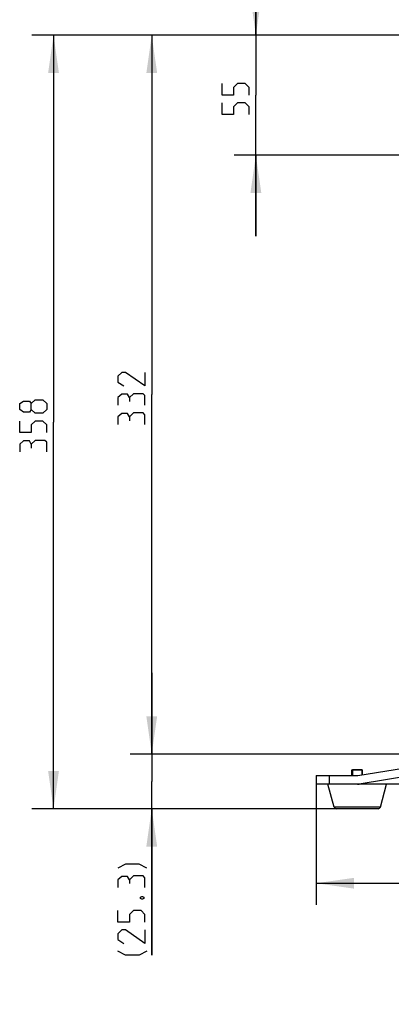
# Model space of a CAD drawing. Header units: millimetres. Extents: x 0 to 420, y 0 to 297.
# Tile 60 of 170: x 140 to 174, y 153 to 244. Entities that reach past the tile are written whole.
import ezdxf

# ---------------------------------------------------------------- set-up
doc = ezdxf.new("R2010")
doc.units = ezdxf.units.MM
doc.header["$LTSCALE"] = 23.1
doc.layers.get('0').update_dxf_attribs({"linetype": 'CONTINUOUS'})
doc.layers.add('AXES', color=7, linetype='CONTINUOUS')
doc.layers.add('DIM_PILOTEES', color=7, linetype='CONTINUOUS')
doc.styles.get("Standard").update_dxf_attribs({"font": 'txt', "width": 0.7})
doc.dimstyles.new('DIMSTYLE_1', dxfattribs={"dimtxt": 2.5, "dimasz": 3.5, "dimexe": 2, "dimexo": 0, "dimtad": 1, "dimdec": 0, "dimlfac": 5, "dimdsep": 46, "dimtxsty": 'Standard', "dimblk": '_FILLED', "dimblk1": '_FILLED', "dimblk2": '_FILLED', "dimcen": 0.09, "dimazin": 2, "dimtp": 0.5, "dimtm": 0.5, "dimtfac": 1, "dimtdec": 0, "dimtofl": 0, "dimtmove": 0, "dimatfit": 3, "dimldrblk": '_FILLED', "dimfxl": 0, "dimtolj": 1, "dimarcsym": 0})
doc.dimstyles.new('DIMSTYLE_4', dxfattribs={"dimtxt": 2.5, "dimasz": 3.5, "dimexe": 2, "dimexo": 0, "dimtad": 1, "dimlfac": 5, "dimdsep": 46, "dimtxsty": 'Standard', "dimblk": '_FILLED', "dimblk1": '_FILLED', "dimblk2": '_FILLED', "dimcen": 0.09, "dimazin": 2, "dimtp": 0.2, "dimtm": 0.2, "dimtfac": 1, "dimtofl": 0, "dimtmove": 0, "dimatfit": 3, "dimldrblk": '_FILLED', "dimfxl": 0, "dimtolj": 1, "dimarcsym": 0})
doc.dimstyles.new('DIMSTYLE_5', dxfattribs={"dimtxt": 2.5, "dimasz": 3.5, "dimexe": 2, "dimexo": 0, "dimtad": 1, "dimdec": 0, "dimlfac": 5, "dimdsep": 46, "dimtxsty": 'Standard', "dimblk": '_FILLED', "dimblk1": '_FILLED', "dimblk2": '_FILLED', "dimcen": 0.09, "dimazin": 2, "dimtp": 0.3, "dimtm": 0.3, "dimtfac": 1, "dimtdec": 0, "dimtofl": 0, "dimtmove": 0, "dimatfit": 3, "dimldrblk": '_FILLED', "dimfxl": 0, "dimtolj": 1, "dimarcsym": 0})

# ---------------------------------------------------------------- blocks, each defined once
blk = doc.blocks.new('_FILLED')
at = {"color": 0, "linetype": 'ByBlock'}
blk.add_solid([(0, 0), (-1, 0.143), (-1, -0.143)], dxfattribs=at)
blk = doc.blocks.new('*D3')
at = {"layer": 'DIM_PILOTEES', "color": 2, "linetype": 'Continuous'}
for p, q in [((200.335, 242.692), (141.023, 242.692)), ((143.023, 242.692), (143.023, 206.926)), ((143.023, 171.159), (143.023, 206.926)), ((169.132, 171.159), (141.023, 171.159))]:
    blk.add_line(p, q, dxfattribs=at)
at = {"layer": 'DIM_PILOTEES', "color": 2, "linetype": 'Continuous', "xscale": 3.5, "yscale": 3.5, "zscale": 3.5}
for p, rotation in [((143.023, 242.692), 90), ((143.023, 171.159), 270)]:
    blk.add_blockref('_FILLED', p, dxfattribs=dict(at, rotation=rotation))
at = {"layer": 'DIM_PILOTEES', "color": 2, "linetype": 'Continuous', "insert": (139.898, 206.926), "char_height": 2.5, "width": 8.30357, "attachment_point": 2, "rotation": 90, "line_spacing_factor": 0.9}
blk.add_mtext('{\\ftxt;\\W0.0001;\\H0.0001;\\~}{\\ftxt;\\W2.2142857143;\\H2.5; }{\\ftxt;\\W0.0001;\\H0.0001;\\~}', dxfattribs=at)
blk = doc.blocks.new('*D4')
at = {"layer": 'DIM_PILOTEES', "color": 2, "linetype": 'Continuous'}
for p, q in [((200.335, 242.692), (150.097, 242.692)), ((152.097, 242.692), (152.097, 209.456)), ((152.097, 176.219), (152.097, 209.456)), ((183.721, 176.219), (150.097, 176.219))]:
    blk.add_line(p, q, dxfattribs=at)
at = {"layer": 'DIM_PILOTEES', "color": 2, "linetype": 'Continuous', "xscale": 3.5, "yscale": 3.5, "zscale": 3.5}
for p, rotation in [((152.097, 242.692), 90), ((152.097, 176.219), 270)]:
    blk.add_blockref('_FILLED', p, dxfattribs=dict(at, rotation=rotation))
at = {"layer": 'DIM_PILOTEES', "color": 2, "linetype": 'Continuous', "insert": (148.972, 209.456), "char_height": 2.5, "width": 8.30357, "attachment_point": 2, "rotation": 90, "line_spacing_factor": 0.9}
blk.add_mtext('{\\ftxt;\\W0.0001;\\H0.0001;\\~}{\\ftxt;\\W2.2142857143;\\H2.5; }{\\ftxt;\\W0.0001;\\H0.0001;\\~}', dxfattribs=at)
blk = doc.blocks.new('*D9')
at = {"layer": 'DIM_PILOTEES', "color": 2, "linetype": 'Continuous'}
for p, q in [((152.097, 176.219), (152.097, 183.719)), ((152.097, 183.719), (152.097, 173.689)), ((183.721, 176.219), (150.097, 176.219)), ((152.097, 157.628), (152.097, 173.689)), ((169.132, 171.159), (150.097, 171.159)), ((152.097, 171.159), (152.097, 157.628))]:
    blk.add_line(p, q, dxfattribs=at)
at = {"layer": 'DIM_PILOTEES', "color": 2, "linetype": 'Continuous', "xscale": 3.5, "yscale": 3.5, "zscale": 3.5}
for p, rotation in [((152.097, 176.219), 270), ((152.097, 171.159), 90)]:
    blk.add_blockref('_FILLED', p, dxfattribs=dict(at, rotation=rotation))
at = {"layer": 'DIM_PILOTEES', "color": 2, "linetype": 'Continuous', "insert": (148.972, 166.735), "char_height": 2.5, "width": 13.66071, "attachment_point": 3, "rotation": 90, "line_spacing_factor": 0.9}
blk.add_mtext('{\\ftxt;\\W0.0001;\\H0.0001;\\~}{\\ftxt;\\W0.4285714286;\\H2.5; }{\\ftxt;\\W0.0001;\\H0.0001;\\~}{\\ftxt;\\W0.0001;\\H0.0001;\\~}{\\ftxt;\\W2.7857142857;\\H2.5; }{\\ftxt;\\W0.0001;\\H0.0001;\\~}{\\ftxt;\\W0.0001;\\H0.0001;\\~}{\\ftxt;\\W0.4285714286;\\H2.5; }{\\ftxt;\\W0.0001;\\H0.0001;\\~}', dxfattribs=at)
blk = doc.blocks.new('*D10')
at = {"layer": 'DIM_PILOTEES', "color": 2, "linetype": 'Continuous'}
for p, q in [((161.718, 242.692), (161.718, 250.192)), ((161.718, 250.192), (161.718, 237.148)), ((200.335, 242.692), (159.718, 242.692)), ((161.718, 224.103), (161.718, 237.148)), ((181.967, 231.603), (159.718, 231.603)), ((161.718, 231.603), (161.718, 224.103))]:
    blk.add_line(p, q, dxfattribs=at)
at = {"layer": 'DIM_PILOTEES', "color": 2, "linetype": 'Continuous', "xscale": 3.5, "yscale": 3.5, "zscale": 3.5}
for p, rotation in [((161.718, 242.692), 270), ((161.718, 231.603), 90)]:
    blk.add_blockref('_FILLED', p, dxfattribs=dict(at, rotation=rotation))
at = {"layer": 'DIM_PILOTEES', "color": 2, "linetype": 'Continuous', "insert": (158.593, 237.148), "char_height": 2.5, "width": 5.35714, "attachment_point": 2, "rotation": 90, "line_spacing_factor": 0.9}
blk.add_mtext('{\\ftxt;\\W0.0001;\\H0.0001;\\~}{\\ftxt;\\W1.4285714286;\\H2.5; }{\\ftxt;\\W0.0001;\\H0.0001;\\~}', dxfattribs=at)
blk = doc.blocks.new('*D13')
at = {"layer": 'DIM_PILOTEES', "color": 2, "linetype": 'Continuous'}
for p, q in [((167.282, 173.419), (167.282, 162.272)), ((233.419, 173.419), (233.419, 162.272)), ((167.282, 164.272), (200.35, 164.272)), ((233.419, 164.272), (200.35, 164.272))]:
    blk.add_line(p, q, dxfattribs=at)
at = {"layer": 'DIM_PILOTEES', "color": 2, "linetype": 'Continuous', "xscale": 3.5, "yscale": 3.5, "zscale": 3.5, "rotation": 180}
blk.add_blockref('_FILLED', (167.282, 164.272), dxfattribs=at)
at = {"layer": 'DIM_PILOTEES', "color": 2, "linetype": 'Continuous', "xscale": 3.5, "yscale": 3.5, "zscale": 3.5}
blk.add_blockref('_FILLED', (233.419, 164.272), dxfattribs=at)
at = {"layer": 'DIM_PILOTEES', "color": 2, "linetype": 'Continuous', "insert": (200.35, 167.397), "char_height": 2.5, "width": 7.5, "attachment_point": 2, "line_spacing_factor": 0.9}
blk.add_mtext('{\\ftxt;\\W0.0001;\\H0.0001;\\~}{\\ftxt;\\W2.0;\\H2.5; }{\\ftxt;\\W0.0001;\\H0.0001;\\~}', dxfattribs=at)

msp = doc.modelspace()

# ---------------------------------------------------------------- linework, layer by layer
at = {"color": 7, "linetype": 'Continuous'}
for p, q in [((171.1404, 174.2195), (182.1034, 176.0503)), ((181.0685, 175.0692), (171.2643, 173.4318)), ((167.2818, 174.2195), (171.1404, 174.2195)), ((167.2818, 174.2195), (167.2818, 173.4195)), ((168.4818, 174.2195), (168.4818, 173.4195)), ((171.4985, 174.7595), (170.6585, 174.7595)), ((175.7418, 173.4195), (167.2818, 173.4195)), ((168.9391, 171.3081), (168.3785, 173.4195)), ((171.2457, 173.4292), (171.2643, 173.4318)), ((175.8905, 173.4318), (171.2643, 173.4318)), ((173.218, 171.3081), (173.7785, 173.4195)), ((173.218, 171.3081), (168.9391, 171.3081)), ((173.0247, 171.1595), (169.1324, 171.1595))]:
    msp.add_line(p, q, dxfattribs=at)
at = {"color": 2, "linetype": 'Continuous'}
for p, q in [((170.6585, 174.7595), (170.6585, 174.2195)), ((171.4985, 174.7595), (171.4985, 174.2793))]:
    msp.add_line(p, q, dxfattribs=at)
at = {"color": 7, "linetype": 'Continuous'}
for centre, start, end in [((169.1324, 171.3595), 194.868281, 270), ((173.0247, 171.3595), 270, 345.131719)]:
    msp.add_arc(centre, 0.2, start, end, dxfattribs=at)
for points in [[(171.1155, 173.4195), (171.1404, 173.4195), (171.1654, 173.4174), (171.1903, 173.4195)], [(171.1903, 173.4195), (171.209, 173.421), (171.2271, 173.4268), (171.2457, 173.4292)]]:
    msp.add_open_spline(points, degree=3, dxfattribs=at)
at = {"layer": 'AXES', "color": 7, "linetype": 'Continuous'}
for p, q in [((170.5785, 174.7595), (171.5785, 174.7595)), ((170.5785, 174.2195), (170.5785, 174.7595)), ((171.5785, 174.2926), (171.5785, 174.7595))]:
    msp.add_line(p, q, dxfattribs=at)
at = {"layer": 'DIM_PILOTEES', "color": 2, "linetype": 'Continuous'}
for points in [[(161.093, 237.1476), (161.093, 237.8619), (160.7359, 238.2191), (160.0216, 238.2191), (159.6645, 237.8619), (159.6645, 237.1476), (158.5931, 237.1476), (158.5931, 238.2191)], [(161.093, 235.3619), (161.093, 236.0762), (160.7359, 236.4333), (160.0216, 236.4333), (159.6645, 236.0762), (159.6645, 235.3619), (158.5931, 235.3619), (158.5931, 236.4333)], [(151.472, 211.5093), (151.472, 210.2593), (149.6863, 211.5093), (149.3292, 211.5093), (148.972, 211.1522), (148.972, 210.6164), (149.5077, 210.2593)], [(150.0435, 209.1879), (149.8649, 209.4855), (149.3292, 209.4855), (148.972, 209.1879), (148.972, 208.4736)], [(151.472, 208.4736), (151.472, 209.3664), (151.2935, 209.545), (150.4006, 209.545), (150.0435, 209.1879), (150.0435, 208.8307)], [(140.9692, 208.0864), (140.7907, 207.8484), (140.255, 207.8484), (139.8978, 208.0864), (139.8978, 208.6222), (140.255, 208.8603), (140.7907, 208.8603), (140.9692, 208.6222), (141.3264, 208.9793), (142.0407, 208.9793), (142.3978, 208.6222), (142.3978, 208.0864), (142.0407, 207.7293)], [(142.0407, 207.7293), (141.3264, 207.7293), (140.9692, 208.0864), (140.9692, 208.6222)], [(150.0435, 207.4022), (149.8649, 207.6998), (149.3292, 207.6998), (148.972, 207.4022), (148.972, 206.6879)], [(151.472, 206.6879), (151.472, 207.5807), (151.2935, 207.7593), (150.4006, 207.7593), (150.0435, 207.4022), (150.0435, 207.045)], [(142.3978, 205.9436), (142.3978, 206.6579), (142.0407, 207.015), (141.3264, 207.015), (140.9692, 206.6579), (140.9692, 205.9436), (139.8978, 205.9436), (139.8978, 207.015)], [(140.9692, 204.8722), (140.7907, 205.1698), (140.255, 205.1698), (139.8978, 204.8722), (139.8978, 204.1579)], [(142.3978, 204.1579), (142.3978, 205.0507), (142.2192, 205.2293), (141.3264, 205.2293), (140.9692, 204.8722), (140.9692, 204.515)], [(151.6506, 165.6635), (150.9363, 166.0206), (149.6863, 166.0206), (148.972, 165.6635)], [(150.0435, 164.592), (149.8649, 164.8897), (149.3292, 164.8897), (148.972, 164.592), (148.972, 163.8778)], [(151.472, 163.8778), (151.472, 164.7706), (151.2935, 164.9492), (150.4006, 164.9492), (150.0435, 164.592), (150.0435, 164.2349)], [(151.0554, 162.9849), (151.1744, 163.0444), (151.2339, 163.0444), (151.353, 162.9849), (151.353, 162.8659), (151.2339, 162.8063), (151.1744, 162.8063), (151.0554, 162.8659), (151.0554, 162.9849)], [(151.472, 160.6635), (151.472, 161.3778), (151.1149, 161.7349), (150.4006, 161.7349), (150.0435, 161.3778), (150.0435, 160.6635), (148.972, 160.6635), (148.972, 161.7349)], [(151.472, 159.9492), (151.472, 158.6992), (149.6863, 159.9492), (149.3292, 159.9492), (148.972, 159.592), (148.972, 159.0563), (149.5077, 158.6992)], [(151.6506, 157.9849), (150.9363, 157.6278), (149.6863, 157.6278), (148.972, 157.9849)]]:
    msp.add_lwpolyline(points, dxfattribs=at)

# ---------------------------------------------------------------- dimensions: what is measured, and where the dimension line sits
for base, p1, p2, angle, text, dimstyle, picture, middle in [((161.7181, 242.692), (181.9669, 231.6032), (200.3353, 242.692), 90, '{\\ftxt;\\W0.0001;\\H0.0001;\\~}{\\ftxt;\\W1.4285714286;\\H2.5; }{\\ftxt;\\W0.0001;\\H0.0001;\\~}', 'DIMSTYLE_5', '*D10', (161.7181, 236.7905)), ((143.0228, 242.692), (169.1324, 171.1595), (200.3353, 242.692), 90, '{\\ftxt;\\W0.0001;\\H0.0001;\\~}{\\ftxt;\\W2.2142857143;\\H2.5; }{\\ftxt;\\W0.0001;\\H0.0001;\\~}', 'DIMSTYLE_1', '*D3', (143.0228, 206.5686)), ((152.097, 242.692), (183.7213, 176.2195), (200.3353, 242.692), 90, '{\\ftxt;\\W0.0001;\\H0.0001;\\~}{\\ftxt;\\W2.2142857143;\\H2.5; }{\\ftxt;\\W0.0001;\\H0.0001;\\~}', 'DIMSTYLE_1', '*D4', (152.097, 209.0986)), ((152.097, 171.1595), (183.7213, 176.2195), (169.1324, 171.1595), 270, '{\\ftxt;\\W0.0001;\\H0.0001;\\~}{\\ftxt;\\W0.4285714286;\\H2.5; }{\\ftxt;\\W0.0001;\\H0.0001;\\~}{\\ftxt;\\W0.0001;\\H0.0001;\\~}{\\ftxt;\\W2.7857142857;\\H2.5; }{\\ftxt;\\W0.0001;\\H0.0001;\\~}{\\ftxt;\\W0.0001;\\H0.0001;\\~}{\\ftxt;\\W0.4285714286;\\H2.5; }{\\ftxt;\\W0.0001;\\H0.0001;\\~}', 'DIMSTYLE_4', '*D9', (152.097, 165.6635))]:
    dim = msp.add_linear_dim(base=base, p1=p1, p2=p2, angle=angle, text=text, dimstyle=dimstyle, dxfattribs=at)
    dim.commit()
    dim.dimension.update_dxf_attribs({"geometry": picture, "text_midpoint": middle, "dimtype": 160})
dim = msp.add_linear_dim(base=(233.4186, 164.2724), p1=(167.2818, 173.4195), p2=(233.4186, 173.4195), text='{\\ftxt;\\W0.0001;\\H0.0001;\\~}{\\ftxt;\\W2.0;\\H2.5; }{\\ftxt;\\W0.0001;\\H0.0001;\\~}', dimstyle='DIMSTYLE_1', dxfattribs=at)
dim.commit()
dim.dimension.update_dxf_attribs({"geometry": '*D13', "text_midpoint": (199.993, 164.2724), "dimtype": 160})

doc.saveas('drawing.dxf')
